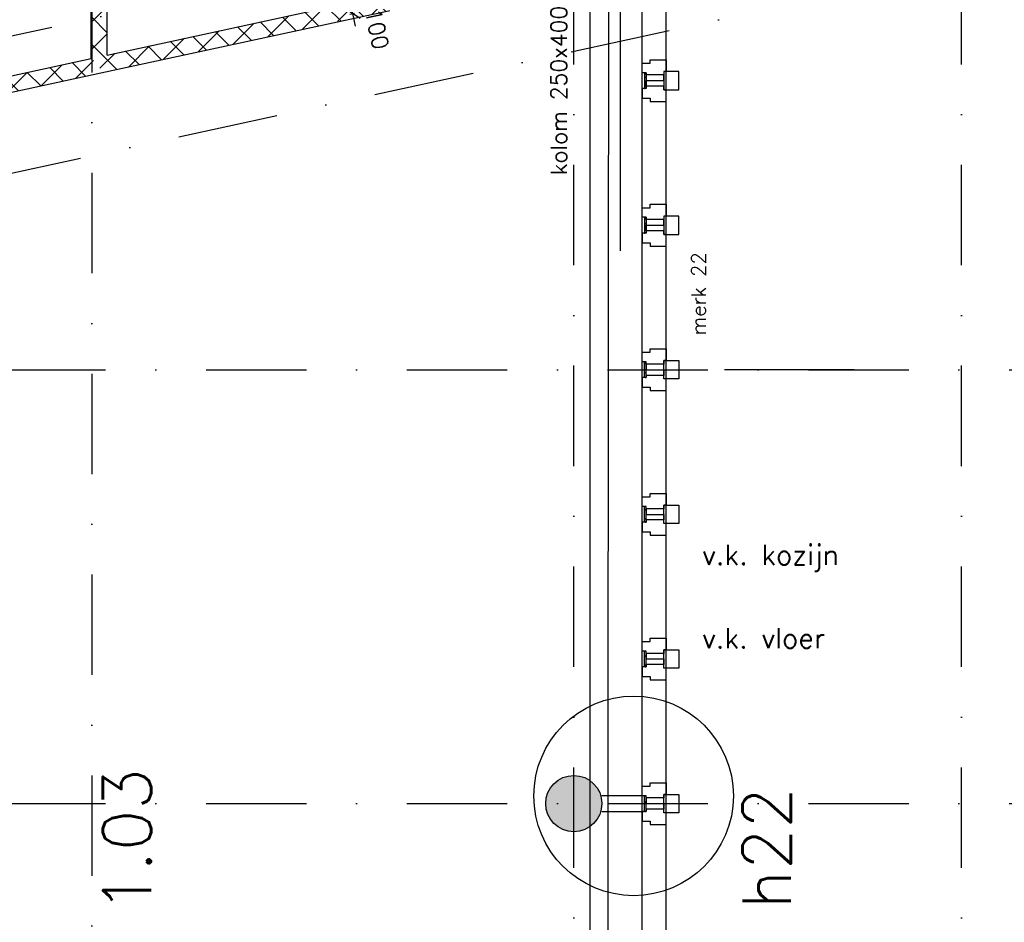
# Model space of a CAD drawing. Extents: x -171140 to 151546, y -8083 to 162438.
# Tile 65 of 96: x 42032 to 48163, y 60708 to 66326. Entities that reach past the tile are written whole.
import ezdxf

# ---------------------------------------------------------------- set-up
doc = ezdxf.new("R2010")
doc.units = 0
doc.header["$LTSCALE"] = 50
doc.header["$MEASUREMENT"] = 0
doc.header["$PDMODE"] = 3
doc.header["$PDSIZE"] = 0.001
for name, pattern in [('HIDDEN2', [0.1875, 0.125, -0.0625]), ('STRAM_0WT$0$DASHDOT', [25, 12.5, -6.25, 0, -6.25]), ('STRAM_0WT$0$DD1', [2.66667, 1.66667, -0.5, 0, -0.5])]:
    doc.linetypes.add(name, pattern=pattern)
doc.layers.get('0').update_dxf_attribs({"linetype": 'CONTINUOUS'})
doc.layers.get('DEFPOINTS').update_dxf_attribs({"linetype": 'CONTINUOUS'})
for name, color, linetype in [('0POLYBUITENOM', 7, 'CONTINUOUS'), ('_DETAILNUMMERS', 4, 'CONTINUOUS'), ('_DETAILNUMMERSTEKST', 4, 'CONTINUOUS'), ('A--01A1_ACEER', 1, 'CONTINUOUS'), ('A--A22--_F123-', 9, 'CONTINUOUS'), ('A--A28--_F12--', 7, 'CONTINUOUS'), ('A--A42--_F-23-', 9, 'CONTINUOUS'), ('A--L21--', 3, 'CONTINUOUS'), ('A--L21D2_BUITENWAND', 2, 'CONTINUOUS'), ('A--L22--_F-2--', 7, 'CONTINUOUS'), ('A--L22A2_BINNENWAND', 2, 'CONTINUOUS'), ('A--L24AC1_TRAPPEN', 1, 'HIDDEN2'), ('A--L28--', 7, 'CONTINUOUS'), ('A--L28--_F12--', 7, 'CONTINUOUS'), ('A--L42--', 7, 'CONTINUOUS'), ('A--L42--_F-23-', 7, 'CONTINUOUS'), ('A--M$1A-_F123-', 1, 'CONTINUOUS'), ('A--T$1A-25_TEKST', 2, 'CONTINUOUS'), ('A--T$1A-_F123-_R', 4, 'CONTINUOUS'), ('A--T01A-25_TEKST', 2, 'CONTINUOUS'), ('STRAM_0WT$0$A--L$7A-_STRAM', 1, 'STRAM_0WT$0$DASHDOT'), ('STRAM_0WT$0$STRAMIEN', 1, 'STRAM_0WT$0$DD1'), ('TEKSTKOZIJNMERK', 2, 'CONTINUOUS'), ('X--LR---_CP', 7, 'CONTINUOUS')]:
    doc.layers.add(name, color=color, linetype=linetype)
doc.styles.add('ALFA-0_25', font='ROMANS')
doc.styles.add('B-01', font='SIMPLEX.SHX', dxfattribs={"width": 0.8, "height": 4.5})
doc.styles.add('HIEMSTRA', font='romans.shx')
doc.dimstyles.new('BEILEN', dxfattribs={"dimscale": 40, "dimtxt": 2.5, "dimasz": 2, "dimexe": 0.3, "dimexo": 0.3, "dimgap": 2, "dimtad": 1, "dimdec": 0, "dimzin": 0, "dimtxsty": 'HIEMSTRA', "dimblk1": 'OBLIQUE', "dimblk2": 'OBLIQUE', "dimsah": 1, "dimcen": -0.09, "dimdle": 0.3, "dimse1": 1, "dimclrd": 2, "dimclre": 2, "dimclrt": 3, "dimazin": 3, "dimtfac": 1, "dimtdec": 4, "dimtofl": 0, "dimtmove": 0, "dimatfit": 3, "dimtvp": 625, "dimtolj": 1, "dimtzin": 0})
pattern_1 = [(45, (-42527.06, -66043.89), (-84.85281, 84.85281), []), (135, (-42527.06, -66043.89), (-84.85281, -84.85281), [])]

# ---------------------------------------------------------------- blocks, each defined once
blk = doc.blocks.new('*U1148')
at = {"layer": 'A--A22--_F123-', "linetype": 'CONTINUOUS'}
h = blk.add_hatch(dxfattribs=at)
h.set_pattern_fill('ALFAKRS', color=256, scale=120, style=0)
h.set_pattern_definition(pattern_1)
h.paths.add_polyline_path([(0, 0), (50, 62), (3358.8, 778.2), (3369.4, 729.3), (3380, 680.4), (10.6, -48.9)])
at = {"layer": 'A--L22--_F-2--', "color": 2, "linetype": 'CONTINUOUS'}
for points in [[(50, 62), (50, 62), (3358.8, 778.2), (3369.4, 729.3)], [(10.6, -48.9), (10.6, -48.9), (3380, 680.4), (3369.4, 729.3)]]:
    blk.add_lwpolyline(points, dxfattribs=at)
blk = doc.blocks.new('*U1098')
at = {"layer": 'A--A22--_F123-', "linetype": 'CONTINUOUS'}
h = blk.add_hatch(dxfattribs=at)
h.set_pattern_fill('ALFAKRS', color=256, scale=120, style=0)
h.set_pattern_definition(pattern_1)
h.paths.add_polyline_path([(0, 0), (-50, 40.3), (-50, 1828.6), (0, 1878.6), (50, 1928.6), (50, 62)])
at = {"layer": 'A--L22--_F-2--', "color": 2, "linetype": 'CONTINUOUS'}
for points in [[(50, 62), (50, 62), (50, 1928.6), (50, 1928.6)], [(-50, 40.3), (-50, 40.3), (-50, 1828.6), (-50, 1828.6)]]:
    blk.add_lwpolyline(points, dxfattribs=at)
blk = doc.blocks.new('STRAM_0WT')
at = {"layer": 'STRAM_0WT$0$A--L$7A-_STRAM'}
for p, q in [((-33134.929, 63128.251), (-33134.939, 23800)), ((-30134.938, 23800), (-30134.938, 63128.251)), ((-27719.938, 23800), (-27719.938, 63128.251)), ((-39925.329, 31900), (-20830.441, 31900)), ((-39925.329, 29200), (-20830.441, 29200))]:
    blk.add_line(p, q, dxfattribs=at)
at = {"layer": 'STRAM_0WT$0$STRAMIEN', "linetype": 'STRAM_0WT$0$DASHDOT'}
for p, q in [((-40105.653, 32577.837), (-24813.603, 35888.866)), ((-39925.329, 31762.425), (-24633.28, 35073.454))]:
    blk.add_line(p, q, dxfattribs=at)
blk = doc.blocks.new('Q020478-')
at = {"layer": 'A--A28--_F12--', "color": 8}
for points in [[(0, 175), (-161.7, -67), (-175, 0)], [(0, 175), (-175, 0), (-161.7, 67)], [(0, 175), (-123.7, -123.7), (-161.7, -67)], [(0, 175), (-161.7, 67), (-123.7, 123.7)], [(0, 175), (-67, -161.7), (-123.7, -123.7)], [(0, 175), (-123.7, 123.7), (-67, 161.7)], [(0, 175), (0, -175), (-67, -161.7)], [(0, 175), (67, 161.7), (123.7, 123.7)], [(0, 175), (123.7, 123.7), (161.7, 67)], [(0, 175), (161.7, 67), (175, 0)], [(0, 175), (175, 0), (161.7, -67)], [(0, 175), (161.7, -67), (123.7, -123.7)], [(0, 175), (123.7, -123.7), (67, -161.7)], [(0, 175), (67, -161.7), (0, -175)]]:
    blk.add_solid(points, dxfattribs=at)
at = {"layer": 'A--L28--_F12--', "color": 3, "linetype": 'CONTINUOUS'}
blk.add_lwpolyline([(0, 175, -1), (0, -175, -1), (0, 175)], format="xyb", close=True, dxfattribs=at)
at = {"layer": 'X--LR---_CP'}
for p in [(0, 175), (175, 0), (175, 0)]:
    blk.add_point(p, dxfattribs=at)
blk = doc.blocks.new('_OBLIQUE')
at = {"color": 0, "linetype": 'BYBLOCK'}
blk.add_line((-0.5, -0.5), (0.5, 0.5), dxfattribs=at)
blk = doc.blocks.new('*D179')
at = {"color": 2, "linetype": 'BYBLOCK'}
for p, q in [((44083.4, 66462.3), (44066.4, 66540.5)), ((44083.4, 66462.3), (44104.5, 66364.5)), ((44087.1, 66360.8), (44116.3, 66367.1)), ((44104.5, 66364.5), (44121.5, 66286.3))]:
    blk.add_line(p, q, dxfattribs=at)
at = {"layer": 'DEFPOINTS', "color": 0, "linetype": 'BYBLOCK'}
for p in [(44054.2, 66455.9), (44075.3, 66358.2), (44104.5, 66364.5)]:
    blk.add_point(p, dxfattribs=at)
at = {"color": 2, "linetype": 'BYBLOCK', "xscale": 80, "yscale": 80, "zscale": 80}
for p, rotation in [((44083.4, 66462.3), 282.2128550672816), ((44104.5, 66364.5), 102.2128550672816)]:
    blk.add_blockref('_OBLIQUE', p, dxfattribs=dict(at, rotation=rotation))
at = {"color": 3, "linetype": 'BYBLOCK', "insert": (44256.6, 66268.5), "char_height": 100, "attachment_point": 5, "rotation": 282.21286, "style": 'HIEMSTRA'}
blk.add_mtext('\\A1;100', dxfattribs=at)
blk = doc.blocks.new('*U940')
at = {"layer": 'A--A22--_F123-', "linetype": 'CONTINUOUS'}
h = blk.add_hatch(dxfattribs=at)
h.set_pattern_fill('ALFAKRS', color=256, scale=120, style=0)
h.set_pattern_definition([(45, (-40907.13, -65693.27), (-84.85281, 84.85281), []), (135, (-40907.13, -65693.27), (-84.85281, -84.85281), [])])
h.paths.add_polyline_path([(0, 0), (50, 62), (1569.9, 391), (1619.9, 350.6), (1630.5, 301.8), (50, -40.3)])
at = {"layer": 'A--L22--_F-2--', "color": 2, "linetype": 'CONTINUOUS'}
for points in [[(50, 62), (50, 62), (1569.9, 391), (1569.9, 391)], [(50, -40.3), (50, -40.3), (1630.5, 301.8), (1630.5, 301.8)]]:
    blk.add_lwpolyline(points, dxfattribs=at)
blk = doc.blocks.new('*U937')
at = {"layer": 'A--A42--_F-23-', "linetype": 'CONTINUOUS'}
h = blk.add_hatch(dxfattribs=at)
h.set_pattern_fill('ALFALINE', color=256, scale=40, style=0)
h.set_pattern_definition([(45, (-45927.092, -64097.933), (-28.284271, 28.284271), [])])
h.paths.add_polyline_path([(0, 0), (-5, 0), (-5, 97.9), (0, 97.9), (5, 97.9), (5, 0)])
at = {"layer": 'A--L42--_F-23-', "color": 2, "linetype": 'CONTINUOUS'}
for points in [[(0, 0), (-5, 0), (-5, 97.9), (0, 97.9)], [(0, 0), (5, 0), (5, 97.9), (0, 97.9)]]:
    blk.add_lwpolyline(points, dxfattribs=at)
blk = doc.blocks.new('*U936')
at = {"layer": 'A--A42--_F-23-', "linetype": 'CONTINUOUS'}
h = blk.add_hatch(dxfattribs=at)
h.set_pattern_fill('ALFALINE', color=256, scale=40, style=0)
h.set_pattern_definition([(45, (-45927.092, -61397.933), (-28.284271, 28.284271), [])])
h.paths.add_polyline_path([(0, 0), (-5, 0), (-5, 97.9), (0, 97.9), (5, 97.9), (5, 0)])
at = {"layer": 'A--L42--_F-23-', "color": 2, "linetype": 'CONTINUOUS'}
for points in [[(0, 0), (-5, 0), (-5, 97.9), (0, 97.9)], [(0, 0), (5, 0), (5, 97.9), (0, 97.9)]]:
    blk.add_lwpolyline(points, dxfattribs=at)
blk = doc.blocks.new('*U935')
at = {"layer": 'A--A42--_F-23-', "linetype": 'CONTINUOUS'}
h = blk.add_hatch(dxfattribs=at)
h.set_pattern_fill('ALFALINE', color=256, scale=40, style=0)
h.set_pattern_definition([(45, (-45927.092, -63197.933), (-28.284271, 28.284271), [])])
h.paths.add_polyline_path([(0, 0), (-5, 0), (-5, 97.9), (0, 97.9), (5, 97.9), (5, 0)])
at = {"layer": 'A--L42--_F-23-', "color": 2, "linetype": 'CONTINUOUS'}
for points in [[(0, 0), (-5, 0), (-5, 97.9), (0, 97.9)], [(0, 0), (5, 0), (5, 97.9), (0, 97.9)]]:
    blk.add_lwpolyline(points, dxfattribs=at)
blk = doc.blocks.new('*U934')
at = {"layer": 'A--A42--_F-23-', "linetype": 'CONTINUOUS'}
h = blk.add_hatch(dxfattribs=at)
h.set_pattern_fill('ALFALINE', color=256, scale=40, style=0)
h.set_pattern_definition([(45, (-45927.092, -62297.933), (-28.284271, 28.284271), [])])
h.paths.add_polyline_path([(0, 0), (-5, 0), (-5, 97.9), (0, 97.9), (5, 97.9), (5, 0)])
at = {"layer": 'A--L42--_F-23-', "color": 2, "linetype": 'CONTINUOUS'}
for points in [[(0, 0), (-5, 0), (-5, 97.9), (0, 97.9)], [(0, 0), (5, 0), (5, 97.9), (0, 97.9)]]:
    blk.add_lwpolyline(points, dxfattribs=at)
blk = doc.blocks.new('*U933')
at = {"layer": 'A--A42--_F-23-', "linetype": 'CONTINUOUS'}
h = blk.add_hatch(dxfattribs=at)
h.set_pattern_fill('ALFALINE', color=256, scale=40, style=0)
h.set_pattern_definition([(45, (-45927.092, -65095.783), (-28.284271, 28.284271), [])])
h.paths.add_polyline_path([(0, 0), (5, 0), (5, -97.9), (0, -97.9), (-5, -97.9), (-5, 0)])
at = {"layer": 'A--L42--_F-23-', "color": 2, "linetype": 'CONTINUOUS'}
for points in [[(0, 0), (-5, 0), (-5, -97.9), (0, -97.9)], [(0, 0), (5, 0), (5, -97.9), (0, -97.9)]]:
    blk.add_lwpolyline(points, dxfattribs=at)
blk = doc.blocks.new('*U932')
at = {"layer": 'A--A42--_F-23-', "linetype": 'CONTINUOUS'}
h = blk.add_hatch(dxfattribs=at)
h.set_pattern_fill('ALFALINE', color=256, scale=40, style=0)
h.set_pattern_definition([(45, (-45927.092, -65995.783), (-28.284271, 28.284271), [])])
h.paths.add_polyline_path([(0, 0), (5, 0), (5, -97.9), (0, -97.9), (-5, -97.9), (-5, 0)])
at = {"layer": 'A--L42--_F-23-', "color": 2, "linetype": 'CONTINUOUS'}
for points in [[(0, 0), (-5, 0), (-5, -97.9), (0, -97.9)], [(0, 0), (5, 0), (5, -97.9), (0, -97.9)]]:
    blk.add_lwpolyline(points, dxfattribs=at)

msp = doc.modelspace()

# ---------------------------------------------------------------- linework, layer by layer
at = {"layer": '0POLYBUITENOM', "elevation": 1}
msp.add_lwpolyline([(23953.4, 56896.1), (31400, 94192.9), (36721.7, 94286.2), (36721.7, 94344.1), (36821.7, 94344.1), (40332.8, 94244.1), (40665.4, 95281.1), (41182.9, 95281.1), (41287.2, 88862.1, -0.116641), (47540.8, 87115.2), (48139.4, 83930.7), (48367.6, 80374.9), (48367.6, 68168.9), (48548.7, 67799.5, -0.105216), (45698.6, 66719.9), (45689, 56846.9)], format="xyb", dxfattribs=at)
at = {"layer": '_DETAILNUMMERS'}
msp.add_circle((45854.4, 61494.6), 621.2, dxfattribs=at)
at = {"layer": 'A--01A1_ACEER', "linetype": 'CONTINUOUS'}
for p, q in [((45772, 64886.5), (45772, 69834.5)), ((45907, 56606.9), (45907, 68777.9)), ((46057, 56606.9), (46057, 68672.9)), ((45482, 64886.5), (45482, 65206.1)), ((47227.7, 64146.9), (46419.4, 64146.9))]:
    msp.add_line(p, q, dxfattribs=at)
at = {"layer": 'A--L21D2_BUITENWAND'}
msp.add_line((45582, 66654), (45582, 56606.9), dxfattribs=at)
at = {"layer": 'A--L22A2_BINNENWAND'}
for p, q in [((45657, 61496.9), (45922.1, 61496.9)), ((45657, 61396.9), (45922.1, 61396.9))]:
    msp.add_line(p, q, dxfattribs=at)
for points in [[(45907, 66055.8), (45958, 66055.8), (45958, 66076.8), (46057, 66076.8), (46057, 66003.9), (46042, 66003.9), (46042, 65981.8), (45932, 65981.8), (45932, 65995.8), (45907, 65995.8)], [(46042, 65946.9), (46042, 65981.8), (45932, 65981.8), (45932, 65946.8)], [(46042, 66003.9), (46042, 65889.9), (46088.8, 65889.9), (46137, 65889.9), (46137, 65930.9), (46137, 66003.9), (46042, 66003.9)], [(45907, 65837.9), (45958, 65837.9), (45958, 65816.9), (46057, 65816.9), (46057, 65889.9), (46042, 65889.9), (46042, 65911.9), (45932, 65911.9), (45932, 65897.9), (45907, 65897.9)], [(46042, 65946.9), (46042, 65911.9), (45932, 65911.9), (45932, 65946.8)], [(45907, 65155.8), (45958, 65155.8), (45958, 65176.8), (46057, 65176.8), (46057, 65103.9), (46042, 65103.9), (46042, 65081.8), (45932, 65081.8), (45932, 65095.8), (45907, 65095.8)], [(46042, 65046.9), (46042, 65081.8), (45932, 65081.8), (45932, 65046.8)], [(46042, 65103.9), (46042, 64989.9), (46088.8, 64989.9), (46137, 64989.9), (46137, 65030.9), (46137, 65103.9), (46042, 65103.9)], [(45907, 64937.9), (45958, 64937.9), (45958, 64916.9), (46057, 64916.9), (46057, 64989.9), (46042, 64989.9), (46042, 65011.9), (45932, 65011.9), (45932, 64997.9), (45907, 64997.9)], [(46042, 65046.9), (46042, 65011.9), (45932, 65011.9), (45932, 65046.8)], [(45907, 64255.8), (45958, 64255.8), (45958, 64276.8), (46057, 64276.8), (46057, 64203.9), (46042, 64203.9), (46042, 64181.8), (45932, 64181.8), (45932, 64195.8), (45907, 64195.8)], [(46042, 64089.9), (46042, 64203.9), (46088.8, 64203.9), (46137, 64203.8), (46137, 64162.9), (46137, 64089.8), (46042, 64089.9)], [(46042, 64146.9), (46042, 64181.8), (45932, 64181.8), (45932, 64146.9)], [(46042, 64146.9), (46042, 64111.9), (45932, 64111.9), (45932, 64146.9)], [(45907, 64037.9), (45958, 64037.9), (45958, 64016.9), (46057, 64016.9), (46057, 64089.9), (46042, 64089.9), (46042, 64111.9), (45932, 64111.9), (45932, 64097.9), (45907, 64097.9)], [(45907, 63355.8), (45958, 63355.8), (45958, 63376.8), (46057, 63376.8), (46057, 63303.9), (46042, 63303.9), (46042, 63281.8), (45932, 63281.8), (45932, 63295.8), (45907, 63295.8)], [(46042, 63246.9), (46042, 63281.8), (45932, 63281.8), (45932, 63246.9)], [(46042, 63189.9), (46042, 63303.9), (46088.8, 63303.9), (46137, 63303.8), (46137, 63262.9), (46137, 63189.8), (46042, 63189.9)], [(45907, 63137.9), (45958, 63137.9), (45958, 63116.9), (46057, 63116.9), (46057, 63189.9), (46042, 63189.9), (46042, 63211.9), (45932, 63211.9), (45932, 63197.9), (45907, 63197.9)], [(46042, 63246.9), (46042, 63211.9), (45932, 63211.9), (45932, 63246.9)], [(45907, 62455.8), (45958, 62455.8), (45958, 62476.8), (46057, 62476.8), (46057, 62403.9), (46042, 62403.9), (46042, 62381.8), (45932, 62381.8), (45932, 62395.8), (45907, 62395.8)], [(46042, 62346.9), (46042, 62381.8), (45932, 62381.8), (45932, 62346.9)], [(46042, 62289.9), (46042, 62403.9), (46088.8, 62403.9), (46137, 62403.8), (46137, 62362.9), (46137, 62289.8), (46042, 62289.9)], [(45907, 62237.9), (45958, 62237.9), (45958, 62216.9), (46057, 62216.9), (46057, 62289.9), (46042, 62289.9), (46042, 62311.9), (45932, 62311.9), (45932, 62297.9), (45907, 62297.9)], [(46042, 62346.9), (46042, 62311.9), (45932, 62311.9), (45932, 62346.9)], [(45907, 61555.8), (45958, 61555.8), (45958, 61576.8), (46057, 61576.8), (46057, 61503.9), (46042, 61503.9), (46042, 61481.8), (45932, 61481.8), (45932, 61495.8), (45907, 61495.8)], [(46042, 61389.9), (46042, 61503.9), (46088.8, 61503.9), (46137, 61503.8), (46137, 61462.9), (46137, 61389.8), (46042, 61389.9)], [(46042, 61446.9), (46042, 61481.8), (45932, 61481.8), (45932, 61446.9)], [(46042, 61446.9), (46042, 61411.9), (45932, 61411.9), (45932, 61446.9)], [(45907, 61337.9), (45958, 61337.9), (45958, 61316.9), (46057, 61316.9), (46057, 61389.9), (46042, 61389.9), (46042, 61411.9), (45932, 61411.9), (45932, 61397.9), (45907, 61397.9)]]:
    msp.add_lwpolyline(points, close=True, dxfattribs=at)

# ---------------------------------------------------------------- block references
at = {"layer": 'A--L21--', "linetype": 'CONTINUOUS'}
for name, p in [('*U1098', (42527.1, 66043.9)), ('*U1148', (42527.1, 66043.9)), ('*U940', (40907.1, 65693.3))]:
    msp.add_blockref(name, p, dxfattribs=at)
at = {"layer": 'A--L24AC1_TRAPPEN'}
msp.add_blockref('STRAM_0WT', (75617, 32246.9), dxfattribs=at)
at = {"layer": 'A--L28--', "linetype": 'CONTINUOUS'}
msp.add_blockref('Q020478-', (45482, 61446.9), dxfattribs=at)
at = {"layer": 'A--L42--', "linetype": 'CONTINUOUS'}
for name, p in [('*U932', (45927.1, 65995.8)), ('*U933', (45927.1, 65095.8)), ('*U937', (45927.1, 64097.9)), ('*U935', (45927.1, 63197.9)), ('*U934', (45927.1, 62297.9)), ('*U936', (45927.1, 61397.9))]:
    msp.add_blockref(name, p, dxfattribs=at)

# ---------------------------------------------------------------- texts
at = {"layer": '_DETAILNUMMERSTEKST', "style": 'ALFA-0_25'}
msp.add_text('h22', height=300, rotation=90, dxfattribs=at).set_placement((46832.6, 60789.4))
at = {"layer": 'A--T$1A-25_TEKST', "style": 'B-01'}
msp.add_text('kolom 250x400', height=100, rotation=90, dxfattribs=at).set_placement((45438.7, 65357.8))
at = {"layer": 'A--T$1A-_F123-_R', "style": 'ALFA-0_25'}
msp.add_text('1.03', height=300, rotation=90, dxfattribs=at).set_placement((42850.4, 60765.5))
at = {"layer": 'A--T01A-25_TEKST', "style": 'HIEMSTRA'}
for s, p in [('v.k. kozijn', (46280.6, 62932.9)), ('v.k. vloer', (46280.6, 62413.4))]:
    msp.add_text(s, height=125, dxfattribs=at).set_placement(p)
at = {"layer": 'TEKSTKOZIJNMERK', "style": 'B-01'}
msp.add_text('merk 22', height=90, rotation=89.92267, dxfattribs=at).set_placement((46303.8, 64362.2))

# ---------------------------------------------------------------- dimensions: what is measured, and where the dimension line sits
at = {"layer": 'A--M$1A-_F123-', "linetype": 'CONTINUOUS'}
dim = msp.add_linear_dim(base=(44104.5, 66364.5), p1=(44054.2, 66455.9), p2=(44075.3, 66358.2), angle=282.21286, dimstyle='BEILEN', dxfattribs=at)
dim.commit()
dim.dimension.update_dxf_attribs({"geometry": '*D179', "text_midpoint": (44256.6, 66268.5), "dimtype": 161})

doc.saveas('drawing.dxf')
